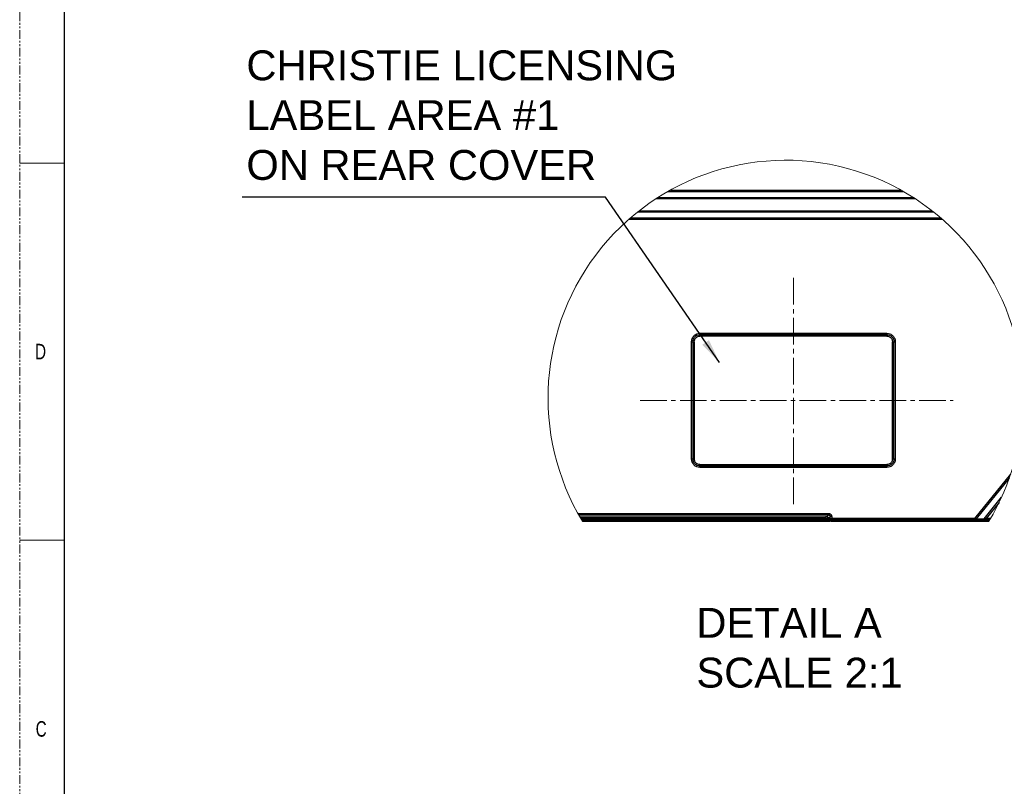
# Model space of a CAD drawing. Header units: millimetres. Extents: x -1086 to 4901, y 927 to 9917.
# Tile 68 of 85: x 2107 to 2812, y 8392 to 8940. Entities that reach past the tile are written whole.
import ezdxf

# ---------------------------------------------------------------- set-up
doc = ezdxf.new("R2010")
doc.units = ezdxf.units.MM
for name, pattern in [('CENTER2', [28.575, 19.05, -3.175, 3.175, -3.175]), ('SLD-Phantom', [12.7, 6.35, -1.27, 1.27, -1.27, 1.27, -1.27]), ('SLD-Solid', [0])]:
    doc.linetypes.add(name, pattern=pattern)
for name, color, linetype, lineweight in [('3中心线层', 1, 'CENTER2', 15), ('7标注层', 6, 'Continuous', 15), ('尺寸线', 6, 'Continuous', 13)]:
    doc.layers.add(name, color=color, linetype=linetype, lineweight=lineweight)
doc.styles.add('ARIAL', font='arial.ttf')
doc.styles.add('PC_TEXTSTYLE', font='gbenor.shx', dxfattribs={"width": 0.8, "bigfont": 'gbcbig.shx'})
doc.styles.add('SLDTEXTSTYLE0', font='GOTHIC.TTF', dxfattribs={"width": 0.7304})
doc.dimstyles.new('副本 GB_LINEAR', dxfattribs={"dimtxt": 3.5, "dimasz": 3.5, "dimexe": 1, "dimexo": 0, "dimgap": 1.5, "dimtad": 0, "dimtih": 1, "dimtoh": 1, "dimdsep": 46, "dimtxsty": 'PC_TEXTSTYLE', "dimcen": 0, "dimclrd": 256, "dimclrt": 6, "dimadec": 0, "dimazin": 2, "dimtp": 0.1, "dimtm": 0.1, "dimtfac": 0.71, "dimtdec": 3, "dimtmove": 0, "dimatfit": 3, "dimfxl": 1, "dimtzin": 12, "dimarcsym": 0})

msp = doc.modelspace()

# ---------------------------------------------------------------- linework, layer by layer
at = {"color": 7, "linetype": 'SLD-Phantom', "lineweight": 0}
msp.add_line((2106.73, 7758.244), (2106.73, 9917.244), dxfattribs=at)
at = {"color": 7, "linetype": 'SLD-Solid', "lineweight": 30}
msp.add_line((2138.48, 9853.744), (2138.48, 7821.744), dxfattribs=at)
at = {"color": 7, "linetype": 'SLD-Solid', "lineweight": 0}
for p, q in [((2106.73, 8837.744), (2138.48, 8837.744)), ((2106.73, 8567.869), (2138.48, 8567.869))]:
    msp.add_line(p, q, dxfattribs=at)
at = {"color": 7, "linetype": 'Continuous', "lineweight": 25}
for p, q in [((2748.548, 8812.153), (2562.532, 8812.153)), ((2564.083, 8813.153), (2746.997, 8813.153)), ((2571.157, 8817.421), (2739.924, 8817.421)), ((2572.934, 8818.421), (2738.147, 8818.421)), ((2766.879, 8798.349), (2544.201, 8798.349)), ((2761.742, 8802.617), (2549.338, 8802.617)), ((2550.603, 8803.617), (2760.477, 8803.617)), ((2768.025, 8797.349), (2543.055, 8797.349)), ((2791.2, 8583.385), (2816.815, 8615.067)), ((2792.232, 8583.07), (2815.845, 8612.277)), ((2797.721, 8583.07), (2810.277, 8598.602)), ((2808.457, 8594.759), (2799.261, 8583.385)), ((2506.767, 8586.825), (2686.522, 8586.825)), ((2507.328, 8585.826), (2686.522, 8585.826)), ((2685.132, 8584.436), (2686.522, 8585.826)), ((2686.522, 8586.825), (2686.522, 8585.826)), ((2508.137, 8584.41), (2684.133, 8584.41)), ((2684.133, 8583.411), (2508.719, 8583.411)), ((2684.133, 8583.385), (2508.734, 8583.385)), ((2684.133, 8582.455), (2509.284, 8582.455)), ((2509.284, 8582.455), (2684.133, 8582.455)), ((2509.884, 8581.455), (2684.133, 8581.455)), ((2684.133, 8584.41), (2684.133, 8583.411)), ((2684.133, 8583.385), (2684.133, 8583.411)), ((2686.132, 8583.385), (2684.133, 8583.385)), ((2684.133, 8582.455), (2684.133, 8583.385)), ((2686.764, 8582.455), (2684.133, 8582.455)), ((2684.133, 8581.455), (2684.133, 8582.455)), ((2684.133, 8582.455), (2686.764, 8582.455)), ((2684.133, 8581.455), (2686.764, 8581.455)), ((2687.522, 8584.826), (2686.132, 8583.436)), ((2686.132, 8583.436), (2686.132, 8583.385)), ((2687.522, 8583.385), (2686.132, 8583.385)), ((2687.454, 8582.455), (2686.764, 8582.455)), ((2686.764, 8581.455), (2686.764, 8582.455)), ((2686.764, 8582.455), (2687.454, 8582.455)), ((2686.764, 8581.455), (2687.769, 8581.455)), ((2687.522, 8583.385), (2687.522, 8584.826)), ((2688.522, 8584.826), (2687.522, 8584.826)), ((2688.522, 8583.385), (2687.522, 8583.385)), ((2688.522, 8582.455), (2688.154, 8582.455)), ((2688.154, 8581.455), (2688.154, 8582.455)), ((2688.154, 8582.455), (2688.522, 8582.455)), ((2688.154, 8581.455), (2688.522, 8581.455)), ((2688.522, 8584.826), (2688.522, 8583.385)), ((2791.2, 8583.385), (2688.522, 8583.385)), ((2688.522, 8582.455), (2688.522, 8583.385)), ((2791.2, 8582.455), (2688.522, 8582.455)), ((2688.522, 8581.455), (2688.522, 8582.455)), ((2688.522, 8582.455), (2791.2, 8582.455)), ((2688.522, 8581.455), (2791.2, 8581.455)), ((2791.2, 8582.455), (2791.2, 8583.385)), ((2791.994, 8582.455), (2791.2, 8582.455)), ((2791.2, 8581.455), (2791.2, 8582.455)), ((2791.2, 8582.455), (2791.994, 8582.455)), ((2791.2, 8581.455), (2791.994, 8581.455)), ((2797.482, 8582.455), (2791.994, 8582.455)), ((2791.994, 8581.455), (2791.994, 8582.455)), ((2791.994, 8582.455), (2797.482, 8582.455)), ((2791.994, 8581.455), (2797.482, 8581.455)), ((2792.232, 8583.07), (2797.721, 8583.07)), ((2799.261, 8582.455), (2797.482, 8582.455)), ((2797.482, 8581.455), (2797.482, 8582.455)), ((2797.482, 8582.455), (2799.261, 8582.455)), ((2797.482, 8581.455), (2799.261, 8581.455)), ((2799.261, 8583.385), (2797.721, 8583.07)), ((2799.261, 8582.455), (2799.261, 8583.385)), ((2802.347, 8583.385), (2799.261, 8583.385)), ((2801.797, 8582.455), (2799.261, 8582.455)), ((2799.261, 8581.455), (2799.261, 8582.455)), ((2799.261, 8582.455), (2801.797, 8582.455)), ((2799.261, 8581.455), (2801.196, 8581.455))]:
    msp.add_line(p, q, dxfattribs=at)
at = {"linetype": 'Continuous', "lineweight": 25}
for p, q in [((2594.081, 8715.885), (2728.081, 8715.885)), ((2594.081, 8714.885), (2594.081, 8715.885)), ((2728.081, 8714.885), (2594.081, 8714.885)), ((2594.081, 8713.885), (2594.081, 8714.885)), ((2728.081, 8713.885), (2594.081, 8713.885)), ((2728.081, 8715.885), (2728.081, 8714.885)), ((2728.081, 8714.885), (2728.081, 8713.885)), ((2588.081, 8625.885), (2588.081, 8709.885)), ((2588.081, 8709.885), (2589.081, 8709.885)), ((2589.081, 8709.885), (2589.081, 8625.885)), ((2589.081, 8709.885), (2590.081, 8709.885)), ((2590.081, 8709.885), (2590.081, 8625.885)), ((2732.081, 8625.885), (2732.081, 8709.885)), ((2732.081, 8709.885), (2733.081, 8709.885)), ((2733.081, 8709.885), (2734.081, 8709.885)), ((2733.081, 8625.885), (2733.081, 8709.885)), ((2734.081, 8709.885), (2734.081, 8625.885)), ((2589.081, 8625.885), (2588.081, 8625.885)), ((2590.081, 8625.885), (2589.081, 8625.885)), ((2594.081, 8621.885), (2728.081, 8621.885)), ((2594.081, 8620.885), (2594.081, 8621.885)), ((2728.081, 8621.885), (2728.081, 8620.885)), ((2733.081, 8625.885), (2732.081, 8625.885)), ((2734.081, 8625.885), (2733.081, 8625.885)), ((2594.081, 8620.885), (2728.081, 8620.885)), ((2594.081, 8619.885), (2594.081, 8620.885)), ((2728.081, 8619.885), (2594.081, 8619.885)), ((2728.081, 8620.885), (2728.081, 8619.885))]:
    msp.add_line(p, q, dxfattribs=at)
at = {"color": 2, "linetype": 'Continuous', "lineweight": 18}
msp.add_arc((2655.54, 8669.571), 170.236, 359.999999, 211.172184, dxfattribs=at)
at = {"color": 7, "linetype": 'Continuous', "lineweight": 18}
msp.add_arc((2655.54, 8669.571), 170.236, 328.827819, 0.000007, dxfattribs=at)
at = {"linetype": 'Continuous', "lineweight": 25}
for points, knots in [([(2588.081, 8709.885), (2588.162, 8710.639), (2588.286, 8711.804), (2589.033, 8713.202), (2589.808, 8714.157), (2590.763, 8714.932), (2592.161, 8715.68), (2593.327, 8715.804), (2594.081, 8715.885)], [0, 0, 0, 0, 0.23944368, 0.36966465, 0.50000031, 0.63022189, 0.7605571, 1, 1, 1, 1]), ([(2589.081, 8709.885), (2589.148, 8710.514), (2589.251, 8711.481), (2589.874, 8712.645), (2590.519, 8713.446), (2591.321, 8714.092), (2592.485, 8714.715), (2593.452, 8714.818), (2594.081, 8714.885)], [0, 0, 0, 0, 0.2394566, 0.3683602, 0.5000003, 0.631639, 0.7605426, 1, 1, 1, 1]), ([(2590.081, 8709.885), (2590.135, 8710.388), (2590.218, 8711.165), (2590.716, 8712.097), (2591.233, 8712.733), (2591.869, 8713.25), (2592.802, 8713.748), (2593.578, 8713.831), (2594.081, 8713.885)], [0, 0, 0, 0, 0.2394435, 0.3698082, 0.500001, 0.6303645, 0.7605567, 1, 1, 1, 1]), ([(2728.081, 8715.885), (2728.836, 8715.804), (2730.001, 8715.68), (2731.399, 8714.933), (2732.353, 8714.157), (2733.129, 8713.203), (2733.876, 8711.804), (2734.001, 8710.639), (2734.081, 8709.885)], [0, 0, 0, 0, 0.2394437, 0.3696644, 0.4999999, 0.6302211, 0.7605563, 1, 1, 1, 1]), ([(2728.081, 8714.885), (2728.71, 8714.818), (2729.678, 8714.715), (2730.842, 8714.092), (2731.643, 8713.446), (2732.288, 8712.645), (2732.912, 8711.481), (2733.014, 8710.514), (2733.081, 8709.885)], [0, 0, 0, 0, 0.2394569, 0.3683605, 0.5, 0.6316395, 0.7605431, 1, 1, 1, 1]), ([(2728.081, 8713.885), (2728.584, 8713.831), (2729.361, 8713.748), (2730.293, 8713.25), (2730.93, 8712.733), (2731.447, 8712.096), (2731.944, 8711.164), (2732.027, 8710.388), (2732.081, 8709.885)], [0, 0, 0, 0, 0.2394437, 0.3698076, 0.5000002, 0.6303641, 0.7605563, 1, 1, 1, 1]), ([(2594.081, 8619.885), (2593.327, 8619.965), (2592.162, 8620.09), (2590.763, 8620.837), (2589.809, 8621.612), (2589.033, 8622.567), (2588.286, 8623.965), (2588.162, 8625.13), (2588.081, 8625.885)], [0, 0, 0, 0, 0.2394429, 0.3696645, 0.5000007, 0.6302231, 0.7605576, 1, 1, 1, 1]), ([(2594.081, 8620.885), (2593.452, 8620.951), (2592.485, 8621.054), (2591.321, 8621.678), (2590.519, 8622.323), (2589.874, 8623.124), (2589.251, 8624.288), (2589.148, 8625.256), (2589.081, 8625.885)], [0, 0, 0, 0, 0.2394577, 0.3683615, 0.4999992, 0.6316409, 0.760543, 1, 1, 1, 1]), ([(2594.081, 8621.885), (2593.578, 8621.938), (2592.801, 8622.021), (2591.869, 8622.519), (2591.233, 8623.037), (2590.716, 8623.673), (2590.218, 8624.605), (2590.135, 8625.382), (2590.081, 8625.885)], [0, 0, 0, 0, 0.2394427, 0.3698074, 0.5000003, 0.6303634, 0.7605561, 1, 1, 1, 1]), ([(2734.081, 8625.885), (2734.001, 8625.13), (2733.876, 8623.965), (2733.129, 8622.567), (2732.354, 8621.612), (2731.399, 8620.837), (2730.001, 8620.09), (2728.836, 8619.965), (2728.081, 8619.885)], [0, 0, 0, 0, 0.2394424, 0.3696633, 0.4999989, 0.6302203, 0.7605564, 1, 1, 1, 1]), ([(2732.081, 8625.885), (2732.027, 8625.382), (2731.944, 8624.605), (2731.446, 8623.673), (2730.929, 8623.036), (2730.293, 8622.519), (2729.361, 8622.021), (2728.584, 8621.938), (2728.081, 8621.885)], [0, 0, 0, 0, 0.2394441, 0.369806, 0.4999989, 0.6303644, 0.7605568, 1, 1, 1, 1]), ([(2733.081, 8625.885), (2733.014, 8625.256), (2732.912, 8624.288), (2732.288, 8623.124), (2731.643, 8622.323), (2730.842, 8621.678), (2729.678, 8621.054), (2728.71, 8620.951), (2728.081, 8620.885)], [0, 0, 0, 0, 0.2394572, 0.3683594, 0.5000005, 0.6316389, 0.7605428, 1, 1, 1, 1])]:
    msp.add_open_spline(points, degree=3, knots=knots, dxfattribs=at)
at = {"color": 7, "linetype": 'Continuous', "lineweight": 25}
for points, knots in [([(2686.522, 8586.825), (2686.774, 8586.798), (2687.162, 8586.757), (2687.628, 8586.508), (2687.946, 8586.25), (2688.204, 8585.932), (2688.453, 8585.466), (2688.495, 8585.077), (2688.522, 8584.826)], [0, 0, 0, 0, 0.2394747, 0.3695663, 0.4999981, 0.6300881, 0.7605188, 1, 1, 1, 1]), ([(2686.522, 8585.826), (2686.653, 8585.811), (2686.916, 8585.781), (2687.246, 8585.55), (2687.477, 8585.219), (2687.507, 8584.957), (2687.522, 8584.826)], [0, 0, 0, 0, 0.25006212, 0.49999439, 0.74992666, 1, 1, 1, 1]), ([(2685.132, 8584.436), (2685.107, 8584.432), (2685.049, 8584.424), (2684.948, 8584.421), (2684.82, 8584.417), (2684.666, 8584.414), (2684.434, 8584.411), (2684.254, 8584.41), (2684.133, 8584.41)], [0, 0, 0, 0, 0.0781274, 0.1749044, 0.302476, 0.4609703, 0.6374238, 1, 1, 1, 1]), ([(2684.133, 8583.411), (2684.336, 8583.411), (2684.751, 8583.411), (2685.261, 8583.416), (2685.646, 8583.42), (2685.875, 8583.425), (2686.032, 8583.426), (2686.109, 8583.434), (2686.132, 8583.436)], [0, 0, 0, 0, 0.3055361, 0.6221605, 0.764943, 0.8834128, 0.9657111, 1, 1, 1, 1]), ([(2686.132, 8583.436), (2686.117, 8583.567), (2686.087, 8583.829), (2685.856, 8584.159), (2685.525, 8584.39), (2685.263, 8584.421), (2685.132, 8584.436)], [0, 0, 0, 0, 0.2499777, 0.5, 0.7500223, 1, 1, 1, 1]), ([(2686.764, 8582.455), (2686.675, 8582.499), (2686.496, 8582.589), (2686.294, 8582.815), (2686.158, 8583.086), (2686.141, 8583.285), (2686.132, 8583.385)], [0, 0, 0, 0, 0.2499623, 0.4999593, 0.74998, 1, 1, 1, 1]), ([(2688.154, 8582.455), (2688.065, 8582.499), (2687.886, 8582.589), (2687.684, 8582.815), (2687.548, 8583.086), (2687.531, 8583.285), (2687.522, 8583.385)], [0, 0, 0, 0, 0.2499609, 0.4999566, 0.7499813, 1, 1, 1, 1]), ([(2791.2, 8583.385), (2791.407, 8583.321), (2791.75, 8583.216), (2792.094, 8583.112), (2792.232, 8583.07)], [0, 0, 0, 0, 0.599518, 1, 1, 1, 1]), ([(2791.994, 8582.455), (2792.022, 8582.488), (2792.084, 8582.561), (2792.147, 8582.705), (2792.201, 8582.877), (2792.222, 8583.004), (2792.232, 8583.07)], [0, 0, 0, 0, 0.1924988, 0.4266363, 0.6986393, 1, 1, 1, 1]), ([(2797.482, 8582.455), (2797.51, 8582.488), (2797.572, 8582.561), (2797.635, 8582.705), (2797.689, 8582.877), (2797.71, 8583.004), (2797.721, 8583.07)], [0, 0, 0, 0, 0.1924988, 0.4266363, 0.6986393, 1, 1, 1, 1])]:
    msp.add_open_spline(points, degree=3, knots=knots, dxfattribs=at)
at = {"layer": '3中心线层'}
for p, q in [((2661.081, 8755.492), (2661.081, 8591.059)), ((2551.29, 8667.885), (2775.683, 8667.885))]:
    msp.add_line(p, q, dxfattribs=at)

# ---------------------------------------------------------------- texts
at = {"color": 7, "linetype": 'Continuous', "lineweight": 0, "style": 'SLDTEXTSTYLE0', "width": 0.7304}
for s, p in [('D', (2117.781, 8697.246)), ('C', (2118.195, 8427.093))]:
    msp.add_text(s, height=11.113, dxfattribs=at).set_placement(p)
at = {"layer": '尺寸线', "lineweight": 15, "attachment_point": 1, "style": 'ARIAL'}
for s, insert, char_height in [('CHRISTIE LICENSING\\PLABEL AREA #1\\PON REAR COVER', (2269.144, 8918.429), 21.38567), ('DETAIL A\\PSCALE 2:1', (2591.586, 8519.289), 21.3857)]:
    msp.add_mtext(s, dxfattribs=dict(at, insert=insert, char_height=char_height))

# ---------------------------------------------------------------- leaders
at = {"layer": '7标注层', "annotation_type": 0, "has_hookline": 1, "hookline_direction": 1}
msp.add_leader([(2608.164, 8694.954), (2526.392, 8813.405), (2274.742, 8813.405)], dimstyle='副本 GB_LINEAR', override={"dimscale": 5, "dimtad": 1}, dxfattribs=at)

doc.saveas('drawing.dxf')
